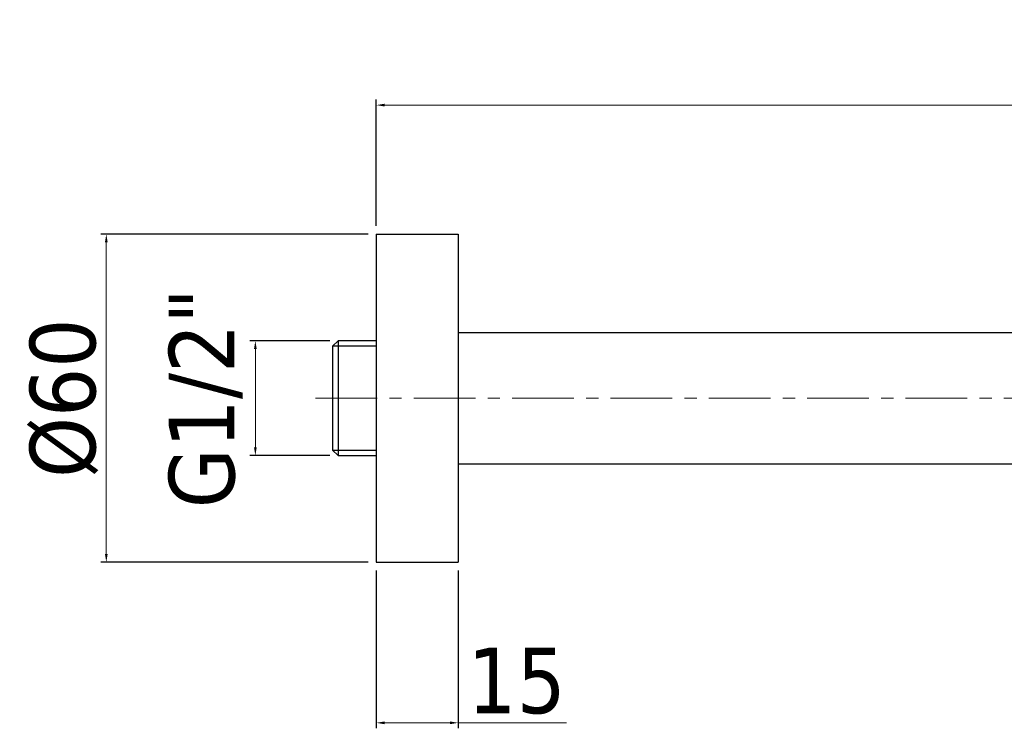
# Model space of a CAD drawing. Header units: millimetres. Extents: x 2514 to 3309, y -1320 to -667.
# Tile 8 of 9: x 2732 to 2912, y -797 to -667. Entities that reach past the tile are written whole.
import ezdxf

# ---------------------------------------------------------------- set-up
doc = ezdxf.new("R2010")
doc.units = ezdxf.units.MM
doc.linetypes.add('ACAD_ISO10W100', pattern=[18, 12, -3, 0, -3])
doc.linetypes.add('CENTER', pattern=[0.6, 0.375, -0.075, 0.075, -0.075])
doc.layers.add('ASSE', color=1, linetype='ACAD_ISO10W100', lineweight=13)
doc.layers.add('COSTRUZIONE', color=4, linetype='Continuous', lineweight=13)
doc.styles.add('ISO', font='tahoma.ttf')
doc.dimstyles.new('ISO-25', dxfattribs={"dimtxt": 12, "dimasz": 1.5, "dimexe": 1, "dimexo": 1.5, "dimgap": 1.5, "dimtad": 1, "dimtxsty": 'ISO', "dimcen": 2.5, "dimclrd": 7, "dimclre": 7, "dimclrt": 7, "dimadec": 0, "dimazin": 0, "dimtfac": 1, "dimtmove": 0, "dimatfit": 3, "dimfxl": 1, "dimlwd": 13, "dimarcsym": 0})

# ---------------------------------------------------------------- blocks, each defined once
blk = doc.blocks.new('*D32')
at = {"layer": 'COSTRUZIONE', "color": 7, "lineweight": -2, "transparency": 16777216}
for p, q in [((2796.92, -704.68), (2796.92, -681.57)), ((3196.92, -776.68), (3196.92, -681.57))]:
    blk.add_line(p, q, dxfattribs=at)
at = {"layer": 'COSTRUZIONE', "color": 7, "lineweight": 13, "transparency": 16777216}
blk.add_line((2798.42, -682.57), (3195.42, -682.57), dxfattribs=at)
at = {"layer": 'COSTRUZIONE', "color": 7, "transparency": 16777216}
for points in [[(2798.42, -682.32), (2798.42, -682.82), (2796.92, -682.57)], [(3195.42, -682.32), (3195.42, -682.82), (3196.92, -682.57)]]:
    blk.add_solid(points, dxfattribs=at)
at = {"layer": 'Defpoints', "color": 0, "transparency": 16777216}
for p in [(3196.92, -682.57), (2796.92, -706.18), (3196.92, -778.18)]:
    blk.add_point(p, dxfattribs=at)
at = {"layer": 'COSTRUZIONE', "color": 7, "transparency": 16777216, "insert": (2996.92, -674.82), "char_height": 12, "attachment_point": 5, "style": 'ISO'}
blk.add_mtext('300', dxfattribs=at)
blk = doc.blocks.new('*D33')
at = {"layer": 'COSTRUZIONE', "color": 7, "lineweight": -2, "transparency": 16777216}
for p, q in [((2796.92, -767.68), (2796.92, -796.56)), ((2811.92, -767.68), (2811.92, -796.56))]:
    blk.add_line(p, q, dxfattribs=at)
at = {"layer": 'COSTRUZIONE', "color": 7, "lineweight": 13, "transparency": 16777216}
for p, q in [((2798.42, -795.56), (2810.42, -795.56)), ((2811.92, -795.56), (2831.75, -795.56))]:
    blk.add_line(p, q, dxfattribs=at)
at = {"layer": 'COSTRUZIONE', "color": 7, "transparency": 16777216}
for points in [[(2798.42, -795.31), (2798.42, -795.81), (2796.92, -795.56)], [(2810.42, -795.31), (2810.42, -795.81), (2811.92, -795.56)]]:
    blk.add_solid(points, dxfattribs=at)
at = {"layer": 'Defpoints', "color": 0, "transparency": 16777216}
for p in [(2796.92, -766.18), (2811.92, -766.18), (2811.92, -795.56)]:
    blk.add_point(p, dxfattribs=at)
at = {"layer": 'COSTRUZIONE', "color": 7, "transparency": 16777216, "insert": (2822.59, -787.92), "char_height": 12, "attachment_point": 5, "style": 'ISO'}
blk.add_mtext('15', dxfattribs=at)
blk = doc.blocks.new('*D34')
at = {"layer": 'COSTRUZIONE', "color": 7, "lineweight": -2, "transparency": 16777216}
for p, q in [((2795.42, -706.18), (2746.5, -706.18)), ((2795.42, -766.18), (2746.5, -766.18))]:
    blk.add_line(p, q, dxfattribs=at)
at = {"layer": 'COSTRUZIONE', "color": 7, "lineweight": 13, "transparency": 16777216}
blk.add_line((2747.5, -707.68), (2747.5, -764.68), dxfattribs=at)
at = {"layer": 'COSTRUZIONE', "color": 7, "transparency": 16777216}
for points in [[(2747.25, -707.68), (2747.75, -707.68), (2747.5, -706.18)], [(2747.25, -764.68), (2747.75, -764.68), (2747.5, -766.18)]]:
    blk.add_solid(points, dxfattribs=at)
at = {"layer": 'Defpoints', "color": 0, "transparency": 16777216}
for p in [(2796.92, -706.18), (2747.5, -766.18), (2796.92, -766.18)]:
    blk.add_point(p, dxfattribs=at)
at = {"layer": 'COSTRUZIONE', "color": 7, "transparency": 16777216, "insert": (2739.76, -736.18), "char_height": 12, "attachment_point": 5, "rotation": 90, "style": 'ISO'}
blk.add_mtext('%%C60', dxfattribs=at)
blk = doc.blocks.new('*D35')
at = {"layer": 'COSTRUZIONE', "color": 7, "lineweight": -2, "transparency": 16777216}
for p, q in [((2788.42, -725.68), (2773.78, -725.68)), ((2788.42, -746.68), (2773.78, -746.68))]:
    blk.add_line(p, q, dxfattribs=at)
at = {"layer": 'COSTRUZIONE', "color": 7, "lineweight": 13, "transparency": 16777216}
blk.add_line((2774.78, -727.18), (2774.78, -745.18), dxfattribs=at)
at = {"layer": 'COSTRUZIONE', "color": 7, "transparency": 16777216}
for points in [[(2774.53, -727.18), (2775.03, -727.18), (2774.78, -725.68)], [(2774.53, -745.18), (2775.03, -745.18), (2774.78, -746.68)]]:
    blk.add_solid(points, dxfattribs=at)
at = {"layer": 'Defpoints', "color": 0, "transparency": 16777216}
for p in [(2789.92, -725.68), (2774.78, -746.68), (2789.92, -746.68)]:
    blk.add_point(p, dxfattribs=at)
at = {"layer": 'COSTRUZIONE', "color": 7, "transparency": 16777216, "insert": (2765.7, -736.18), "char_height": 12, "attachment_point": 5, "rotation": 90, "style": 'ISO'}
blk.add_mtext('G1/2"', dxfattribs=at)

msp = doc.modelspace()

# ---------------------------------------------------------------- linework, layer by layer
for p, q in [((2796.918, -706.176), (2811.918, -706.176)), ((2796.918, -706.176), (2796.918, -766.176)), ((2811.918, -706.176), (2811.918, -766.176)), ((2811.918, -724.176), (3154.918, -724.176)), ((2789.918, -725.676), (2788.918, -726.676)), ((2789.918, -725.676), (2789.918, -746.676)), ((2796.918, -725.676), (2789.918, -725.676)), ((2788.918, -726.676), (2788.918, -745.676)), ((2796.918, -726.676), (2788.918, -726.676)), ((2788.918, -745.676), (2796.918, -745.676)), ((2789.918, -746.676), (2788.918, -745.676)), ((2789.918, -746.676), (2796.918, -746.676)), ((2811.918, -748.176), (3154.918, -748.176)), ((2796.918, -766.176), (2811.918, -766.176))]:
    msp.add_line(p, q)
at = {"layer": 'ASSE', "color": 7, "linetype": 'CENTER', "ltscale": 30}
msp.add_line((2785.809, -736.176), (3154.918, -736.176), dxfattribs=at)

# ---------------------------------------------------------------- dimensions: what is measured, and where the dimension line sits
at = {"layer": 'COSTRUZIONE'}
dim = msp.add_linear_dim(base=(3196.918, -682.574), p1=(2796.918, -706.176), p2=(3196.918, -778.176), text='300', dimstyle='ISO-25', dxfattribs=at)
dim.commit()
dim.dimension.update_dxf_attribs({"geometry": '*D32', "text_midpoint": (2996.918, -674.824)})
dim = msp.add_linear_dim(base=(2747.503, -766.176), p1=(2796.918, -706.176), p2=(2796.918, -766.176), angle=90, text='%%C<>', dimstyle='ISO-25', dxfattribs=at)
dim.commit()
dim.dimension.update_dxf_attribs({"geometry": '*D34', "text_midpoint": (2739.757, -736.176)})
dim = msp.add_linear_dim(base=(2774.775, -746.676), p1=(2789.918, -725.676), p2=(2789.918, -746.676), angle=90, text='G1/2"', dimstyle='ISO-25', dxfattribs=at)
dim.commit()
dim.dimension.update_dxf_attribs({"geometry": '*D35', "text_midpoint": (2774.775, -736.176), "dimtype": 160})
dim = msp.add_linear_dim(base=(2811.918, -795.563), p1=(2796.918, -766.176), p2=(2811.918, -766.176), dimstyle='ISO-25', dxfattribs=at)
dim.commit()
dim.dimension.update_dxf_attribs({"geometry": '*D33', "text_midpoint": (2822.587, -787.918)})

doc.saveas('drawing.dxf')
